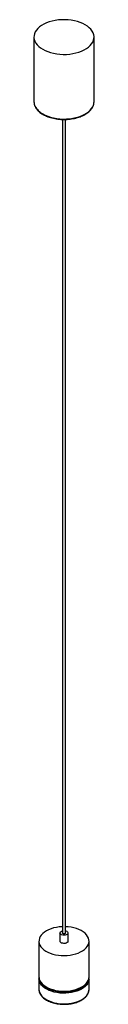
# Paper-space layout '_Isométrica' of a CAD drawing. Header units: millimetres. Extents: x -893 to -833, y -851 to 132.
import ezdxf

# ---------------------------------------------------------------- set-up
doc = ezdxf.new("R2010")
doc.units = ezdxf.units.MM

psp = doc.layouts.new('_Isométrica')

# ---------------------------------------------------------------- linework, layer by layer
at = {"color": 7, "linetype": 'Continuous', "lineweight": 25}
for p, q in [((-892.96, 114.22), (-892.96, 49.72)), ((-832.96, 49.72), (-832.96, 114.22)), ((-864.46, 32.02), (-864.46, -779.89)), ((-861.46, -779.89), (-861.46, 32.02)), ((-866.96, -779.89), (-866.96, -788.05)), ((-858.96, -788.05), (-858.96, -779.89)), ((-887.96, -788.05), (-887.96, -823.57)), ((-837.96, -823.57), (-837.96, -788.05)), ((-887.96, -823.57), (-887.95, -823.78)), ((-837.97, -825.95), (-838.03, -824.54)), ((-887.96, -825.61), (-887.96, -836.23)), ((-837.96, -836.23), (-837.96, -825.61)), ((-837.96, -825.61), (-837.96, -825.92)), ((-887.96, -836.23), (-887.94, -836.75))]:
    psp.add_line(p, q, dxfattribs=at)
at = {"color": 7, "linetype": 'Continuous', "lineweight": 25, "flags": 128}
for points in [[(-884.17, 101.98), (-881.75, 100.73), (-879.11, 99.63), (-876.29, 98.71), (-873.3, 97.97), (-870.2, 97.42), (-867.01, 97.06), (-863.77, 96.91), (-860.52, 96.96), (-857.3, 97.22), (-854.15, 97.67), (-851.1, 98.31), (-848.19, 99.15), (-845.45, 100.16), (-842.92, 101.33), (-840.63, 102.66), (-838.59, 104.12), (-836.84, 105.7), (-835.4, 107.38), (-834.28, 109.14), (-833.49, 110.96), (-833.05, 112.82), (-832.97, 114.69), (-833.23, 116.56), (-833.84, 118.4), (-834.8, 120.2), (-836.08, 121.92), (-837.68, 123.55), (-839.57, 125.07), (-841.74, 126.47), (-844.16, 127.72), (-846.8, 128.82), (-849.63, 129.74), (-852.61, 130.48), (-855.72, 131.03), (-858.91, 131.38), (-862.14, 131.54), (-865.39, 131.49), (-868.61, 131.23), (-871.76, 130.78), (-874.81, 130.13), (-877.72, 129.3), (-880.46, 128.29), (-882.99, 127.12), (-885.29, 125.79), (-887.32, 124.33), (-889.07, 122.75), (-890.51, 121.07), (-891.63, 119.31), (-892.42, 117.49), (-892.86, 115.63), (-892.94, 113.75), (-892.68, 111.89), (-892.07, 110.04), (-891.12, 108.25), (-889.83, 106.53), (-888.23, 104.9), (-886.34, 103.37), (-884.17, 101.98)], [(-864.46, -773.65), (-864.69, -773.66), (-867.63, -773.88), (-870.5, -774.29), (-873.27, -774.91), (-875.89, -775.7), (-878.33, -776.67), (-880.55, -777.8), (-882.53, -779.07), (-884.23, -780.47), (-885.63, -781.98), (-886.72, -783.57), (-887.47, -785.23), (-887.88, -786.92), (-887.94, -788.63), (-887.64, -790.33), (-887, -792), (-886.03, -793.61), (-884.73, -795.15), (-883.12, -796.59), (-881.23, -797.9), (-879.08, -799.08)], [(-879.08, -799.08), (-876.71, -800.11), (-874.14, -800.96), (-871.42, -801.63), (-868.58, -802.12), (-865.66, -802.4), (-862.7, -802.49), (-859.75, -802.37), (-856.84, -802.05), (-854.01, -801.53), (-851.31, -800.83), (-848.78, -799.94), (-846.44, -798.89), (-844.34, -797.69), (-842.5, -796.35), (-840.94, -794.89), (-839.69, -793.34), (-838.77, -791.72), (-838.19, -790.04), (-837.96, -788.33), (-838.08, -786.63), (-838.55, -784.94), (-839.36, -783.29), (-840.5, -781.71), (-841.95, -780.23), (-843.7, -778.85), (-845.73, -777.6), (-847.99, -776.49), (-850.46, -775.55), (-853.11, -774.79), (-855.9, -774.21), (-858.78, -773.82), (-861.46, -773.65)], [(-860.13, -778.26), (-859.42, -778.81), (-859.03, -779.46), (-858.98, -780.15), (-859.29, -780.81), (-859.92, -781.39), (-860.83, -781.84), (-861.92, -782.12), (-863.11, -782.2), (-864.28, -782.07), (-865.33, -781.75), (-866.17, -781.26), (-866.73, -780.65), (-866.95, -779.97), (-866.82, -779.29), (-866.34, -778.66), (-865.57, -778.14), (-864.56, -777.77), (-864.46, -777.75)], [(-861.46, -779.89), (-861.57, -780.22), (-861.9, -780.5), (-862.38, -780.69), (-862.96, -780.75), (-863.53, -780.69), (-864.02, -780.5), (-864.34, -780.22), (-864.46, -779.89), (-864.46, -779.89)], [(-861.46, -777.75), (-861.09, -777.85), (-860.13, -778.26)], [(-858.96, -788.05), (-858.98, -788.31), (-859.29, -788.98), (-859.92, -789.56), (-860.83, -790.01), (-861.92, -790.28), (-863.11, -790.36), (-864.28, -790.23), (-865.33, -789.91), (-866.17, -789.42), (-866.73, -788.82), (-866.95, -788.14), (-866.96, -788.05)]]:
    psp.add_lwpolyline(points, dxfattribs=at)
at = {"color": 8, "linetype": 'Continuous', "lineweight": 25, "flags": 128}
for points in [[(-884.17, 37.47), (-881.75, 36.22), (-879.11, 35.12), (-876.29, 34.2), (-873.3, 33.46), (-870.2, 32.91), (-867.01, 32.56), (-863.77, 32.4), (-860.52, 32.46), (-857.3, 32.71), (-854.15, 33.16), (-851.1, 33.81), (-848.19, 34.64), (-845.45, 35.65), (-842.92, 36.83), (-840.63, 38.15), (-838.59, 39.61), (-836.84, 41.19), (-835.4, 42.87), (-834.28, 44.63), (-834.01, 45.17)], [(-887.95, -823.78), (-887.94, -824.15), (-887.64, -825.85), (-887, -827.52), (-886.03, -829.13), (-884.73, -830.67), (-883.12, -832.11), (-881.23, -833.42), (-879.08, -834.6)], [(-879.08, -834.6), (-876.71, -835.62), (-874.14, -836.48), (-871.42, -837.15), (-868.58, -837.64), (-865.66, -837.92), (-862.7, -838), (-859.75, -837.89), (-856.84, -837.57), (-854.01, -837.05), (-851.31, -836.35), (-848.78, -835.46), (-846.44, -834.41), (-844.34, -833.21), (-842.5, -831.87), (-840.94, -830.41), (-839.69, -828.86), (-838.77, -827.24), (-838.19, -825.56), (-837.96, -823.85), (-837.96, -823.57)], [(-837.96, -825.92), (-838.03, -826.75), (-838.44, -828.44), (-839.19, -830.1), (-840.28, -831.69), (-841.68, -833.19), (-843.38, -834.59), (-845.36, -835.87), (-847.58, -837), (-850.02, -837.97), (-852.65, -838.76), (-855.41, -839.37), (-858.28, -839.79), (-861.22, -840.01), (-864.18, -840.03), (-867.13, -839.84), (-870.01, -839.46), (-872.8, -838.88), (-875.45, -838.12), (-877.92, -837.17), (-880.19, -836.07), (-882.21, -834.82), (-883.96, -833.44), (-885.42, -831.95), (-886.56, -830.38), (-887.37, -828.73), (-887.83, -827.04), (-887.96, -825.62)], [(-887.94, -836.75), (-887.83, -837.66), (-887.37, -839.35), (-886.56, -840.99), (-885.42, -842.57), (-883.96, -844.06), (-882.21, -845.44), (-880.19, -846.69), (-877.92, -847.79), (-875.45, -848.73), (-872.8, -849.5), (-870.01, -850.07), (-867.13, -850.46), (-864.18, -850.64), (-861.22, -850.63), (-858.28, -850.41), (-855.41, -849.99), (-852.65, -849.38), (-850.02, -848.58), (-847.58, -847.61), (-845.36, -846.48), (-843.38, -845.21), (-841.68, -843.81), (-840.28, -842.3), (-839.19, -840.71), (-838.44, -839.06), (-838.03, -837.36), (-837.96, -836.23)]]:
    psp.add_lwpolyline(points, dxfattribs=at)
at = {"color": 7, "linetype": 'Continuous', "lineweight": 25}
for centre, radius, start, end in [((-882.31, 49.79), 10.65, 180.37733, 205.60651), ((-843.59, 49.78), 10.63, 334.26923, 359.6488)]:
    psp.add_arc(centre, radius, start, end, dxfattribs=at)
at = {"color": 8, "linetype": 'Continuous', "lineweight": 25}
for centre, radius, start, end in [((-875.53, 53.89), 18.55, 207.97459, 242.23159), ((-862.92, -798.52), 40.14, 254.37023, 279.27835)]:
    psp.add_arc(centre, radius, start, end, dxfattribs=at)
at = {"color": 7, "linetype": 'Continuous', "lineweight": 25}
for points, knots in [([(-891.81, 44.92), (-891.64, 44.55), (-891.2, 43.59), (-890.15, 42.12), (-888.71, 40.5), (-886.97, 38.99), (-885.35, 37.84), (-884.3, 37.21), (-883.96, 37.01)], [0, 0, 0, 0, 0.120912, 0.315797, 0.51227, 0.709973, 0.908431, 1, 1, 1, 1]), ([(-883.96, 37.01), (-883.57, 36.79), (-882.43, 36.15), (-880.37, 35.21), (-877.77, 34.23), (-875.01, 33.42), (-872.12, 32.78), (-869.14, 32.32), (-866.09, 32.04), (-863.01, 31.95), (-859.94, 32.03), (-856.89, 32.31), (-853.9, 32.76), (-851.01, 33.39), (-848.25, 34.2), (-845.63, 35.17), (-843.2, 36.29), (-840.97, 37.56), (-838.97, 38.97), (-837.22, 40.49), (-835.76, 42.12), (-834.7, 43.6), (-834.27, 44.55), (-834.11, 44.9)], [0, 0, 0, 0, 0.0262712, 0.0760484, 0.1258056, 0.1755281, 0.2252156, 0.2748737, 0.3245105, 0.3741355, 0.4237588, 0.4733892, 0.5230354, 0.572708, 0.6224174, 0.6721731, 0.7219819, 0.7718452, 0.8217538, 0.8716705, 0.921518, 0.9711853, 1, 1, 1, 1]), ([(-887.87, -824.55), (-887.89, -824.65), (-887.96, -825), (-887.94, -825.36), (-887.92, -825.62)], [0, 0, 0, 0, 0.268841, 1, 1, 1, 1]), ([(-887.92, -823.8), (-887.91, -824.23), (-887.87, -825.23), (-887.44, -826.78), (-886.72, -828.42), (-885.68, -830), (-884.36, -831.49), (-882.75, -832.89), (-880.91, -834.18), (-879.49, -834.92), (-878.77, -835.29)], [0, 0, 0, 0, 0.0936991, 0.2191635, 0.3453321, 0.4731389, 0.6028778, 0.7342529, 0.8666793, 1, 1, 1, 1]), ([(-878.77, -835.29), (-878.38, -835.47), (-877.25, -836), (-875.23, -836.76), (-872.7, -837.5), (-870.04, -838.06), (-867.3, -838.45), (-864.51, -838.64), (-861.69, -838.65), (-858.9, -838.47), (-856.15, -838.11), (-853.48, -837.57), (-850.93, -836.85), (-848.53, -835.96), (-846.31, -834.91), (-844.29, -833.7), (-842.5, -832.36), (-840.98, -830.89), (-839.74, -829.31), (-838.81, -827.65), (-838.21, -825.93), (-837.93, -824.43), (-837.98, -823.52), (-838, -823.18)], [0, 0, 0, 0, 0.026463, 0.076467, 0.126413, 0.176292, 0.226117, 0.275904, 0.325677, 0.375457, 0.42526, 0.47511, 0.525031, 0.575044, 0.625164, 0.675395, 0.725709, 0.775989, 0.826041, 0.875598, 0.924413, 0.972417, 1, 1, 1, 1]), ([(-887.91, -836.79), (-887.91, -836.91), (-887.92, -837.59), (-887.62, -838.82), (-887, -840.45), (-886.06, -842.03), (-884.83, -843.54), (-883.32, -844.95), (-881.54, -846.25), (-879.53, -847.43), (-877.31, -848.46), (-874.91, -849.33), (-872.36, -850.04), (-869.69, -850.57), (-866.94, -850.93), (-864.14, -851.1), (-861.33, -851.08), (-858.53, -850.88), (-855.79, -850.5), (-853.14, -849.94), (-850.62, -849.2), (-848.24, -848.31), (-846.05, -847.25), (-844.06, -846.05), (-842.32, -844.71), (-840.83, -843.26), (-839.63, -841.71), (-838.74, -840.08), (-838.18, -838.41), (-837.93, -837.03), (-837.98, -836.23), (-838, -836)], [0, 0, 0, 0, 0.007382, 0.042453, 0.07759, 0.11302, 0.148832, 0.18498, 0.221353, 0.257835, 0.294343, 0.33083, 0.367285, 0.403707, 0.440105, 0.476485, 0.51286, 0.549239, 0.58563, 0.622045, 0.658495, 0.69499, 0.731538, 0.768138, 0.804778, 0.841401, 0.877911, 0.914174, 0.950057, 0.985519, 1, 1, 1, 1])]:
    psp.add_open_spline(points, degree=3, knots=knots, dxfattribs=at)

doc.saveas('drawing.dxf')
